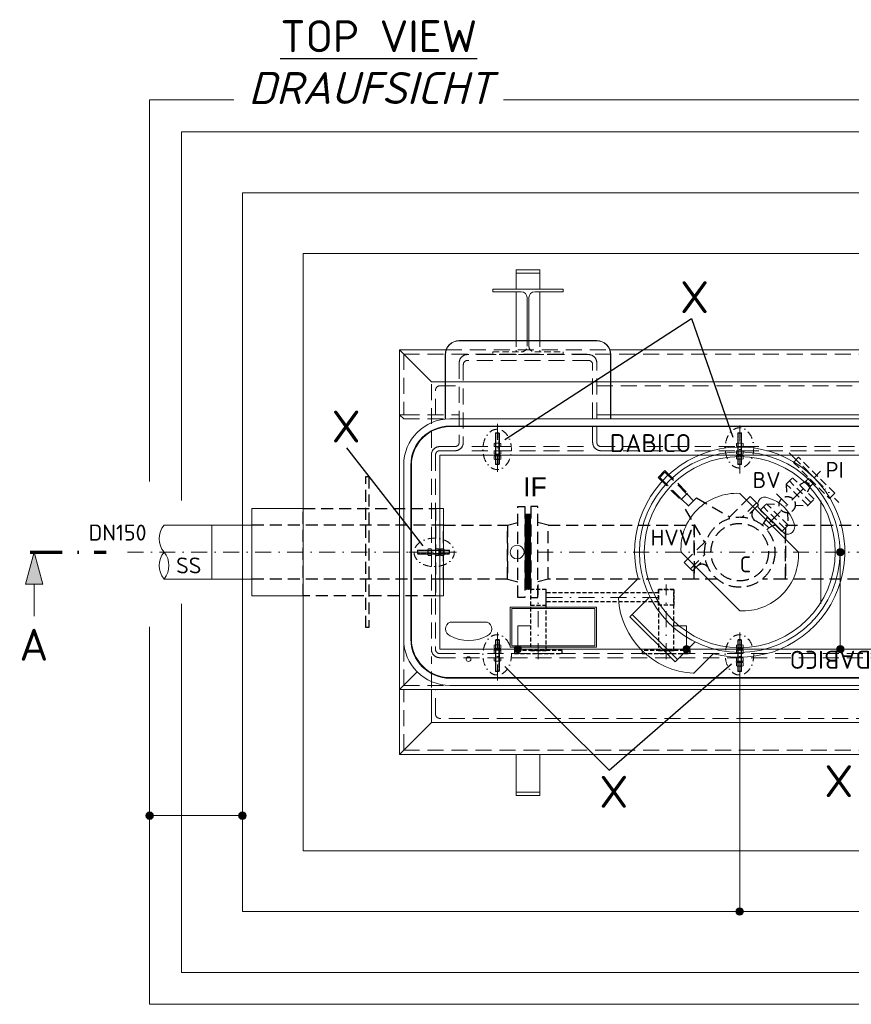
# Model space of a CAD drawing. Header units: millimetres. Extents: x -89243 to 29100, y -5468 to 8855.
# Tile 12 of 23: x 18055 to 20659, y -5080 to -1997. Entities that reach past the tile are written whole.
import ezdxf
from ezdxf.enums import TextEntityAlignment as Align

# ---------------------------------------------------------------- set-up
doc = ezdxf.new("R2010")
doc.units = ezdxf.units.MM
doc.header["$MEASUREMENT"] = 0
for name, pattern in [('HIDDEN', [0.375, 0.25, -0.125]), ('STRICHPUNKT2', [0.5, 0.25, -0.125, 0, -0.125]), ('STRICHPUNKTX2', [2, 1, -0.5, 0, -0.5]), ('VERDECKT2', [0.1875, 0.125, -0.0625])]:
    doc.linetypes.add(name, pattern=pattern)
doc.layers.add('Beschriftung', color=7, linetype='Continuous')
for name, color, linetype, lineweight in [('P------T7', 7, 'Continuous', 18), ('P-BS---Schnitt', 7, 'Continuous', 18), ('P-DERDUNG', 7, 'Continuous', 18), ('P-MS020', 7, 'Continuous', 30), ('P-MS025', 7, 'Continuous', 30), ('P-MS100', 7, 'Continuous', 35), ('P-MS250', 190, 'Continuous', 35), ('P-SSLEIX', 7, 'STRICHPUNKT2', 18), ('Verz. Bandstahl 30x3_5mm auf Putz', 1, 'GRENZE2', 18), ('Verz. Bandstahl 30x3_5mm im Beton', 5, 'GRENZE1', 18)]:
    doc.layers.add(name, color=color, linetype=linetype, lineweight=lineweight)
doc.styles.add('LBB3.5M1000', font='isocp.shx', dxfattribs={"height": 3.5})
doc.styles.get("Standard").update_dxf_attribs({"font": 'isocpeur.ttf'})
doc.linetypes.add('GRENZE1', pattern='A,6.35,-2.54,[133,ltypeshp.shx,S=2.54,R=0,X=-2.54,Y=0],-2.54,25.4', length=36.83)
doc.linetypes.add('GRENZE2', pattern='A,6.35,-2.54,[132,ltypeshp.shx,S=2.54,R=0,X=-2.54,Y=0],-2.54,25.4', length=36.83)

msp = doc.modelspace()

# ---------------------------------------------------------------- hatches: boundary and pattern name
at = {"lineweight": 5}
h = msp.add_hatch(dxfattribs=at)
h.set_pattern_fill('NET3', color=256, angle=90)
h.set_pattern_definition([(90, (17763.0534, 41454.4576), (-3.175, 2e-16), []), (150, (17763.0534, 41454.4576), (-1.5875, -2.74963066), []), (210, (17763.0534, 41454.4576), (1.5875, -2.74963066), [])])
h.paths.add_polyline_path([(19655.483, -3781.951), (19637.483, -3781.951), (19637.483, -3546.951), (19655.483, -3546.951)])
at = {"layer": 'P-BS---Schnitt', "linetype": 'Continuous', "lineweight": 18}
msp.add_hatch(color=0, dxfattribs=at).paths.add_polyline_path([(18100.509, -3664.451), (18073.714, -3764.451), (18127.304, -3764.451)])
at = {"layer": 'Verz. Bandstahl 30x3_5mm auf Putz', "lineweight": 0, "ltscale": 3}
h = msp.add_hatch(color=1, dxfattribs=at)
h.dxf.hatch_style = 1
edge = h.paths.add_edge_path()
edge.add_arc((20624.881, -3664.451), 11.607, 90, 450)
h = msp.add_hatch(color=1, dxfattribs=at)
h.dxf.hatch_style = 1
edge = h.paths.add_edge_path()
edge.add_arc((19615.354, -3968.446), 11.607, 90, 450)
h = msp.add_hatch(color=1, dxfattribs=at)
h.dxf.hatch_style = 1
edge = h.paths.add_edge_path()
edge.add_arc((20143.367, -3968.446), 11.607, 90, 450)
h = msp.add_hatch(color=1, dxfattribs=at)
h.dxf.hatch_style = 1
edge = h.paths.add_edge_path()
edge.add_arc((20624.881, -3968.382), 11.607, 90, 450)
at = {"layer": 'Verz. Bandstahl 30x3_5mm im Beton', "ltscale": 5}
h = msp.add_hatch(color=256, dxfattribs=at)
h.dxf.hatch_style = 1
edge = h.paths.add_edge_path()
edge.add_arc((18462.206, -4489.559), 11.607, 90, 450)
h = msp.add_hatch(color=256, dxfattribs=at)
h.dxf.hatch_style = 1
edge = h.paths.add_edge_path()
edge.add_arc((18752.706, -4489.559), 11.607, 90, 450)
h = msp.add_hatch(color=256, dxfattribs=at)
h.dxf.hatch_style = 1
edge = h.paths.add_edge_path()
edge.add_arc((20310.006, -4789.751), 11.607, 90, 450)

# ---------------------------------------------------------------- linework, layer by layer
at = {"linetype": 'HIDDEN', "lineweight": 0, "ltscale": 80}
for p, q in [((19610.006, -3002.151), (19610.006, -3037.451)), ((19684.006, -3002.151), (19684.006, -3037.451))]:
    msp.add_line(p, q, dxfattribs=at)
at = {"lineweight": 0}
for p, q in [((19244.706, -3031.151), (19244.706, -3234.151)), ((19244.706, -3234.151), (19257.706, -3247.151)), ((19862.506, -3234.151), (20757.506, -3234.151)), ((20564.006, -3502.501), (20564.006, -3826.401)), ((18657.483, -3580.301), (18507.483, -3580.301)), ((18782.483, -3580.301), (18657.483, -3580.301)), ((18657.483, -3580.301), (18657.483, -3748.601)), ((18657.483, -3748.601), (18507.483, -3748.601)), ((18657.483, -3748.601), (18782.483, -3748.601)), ((19244.706, -4094.751), (19300.175, -4039.282)), ((19244.706, -4297.751), (19244.706, -4094.751))]:
    msp.add_line(p, q, dxfattribs=at)
at = {"linetype": 'HIDDEN', "lineweight": 0, "ltscale": 200}
for p, q in [((19257.706, -3044.151), (21362.306, -3044.151)), ((19257.706, -3044.151), (19257.706, -3234.151)), ((19390.282, -3031.151), (19903.73, -3031.151)), ((19257.706, -3234.151), (19431.506, -3234.151)), ((19257.706, -3247.151), (19431.506, -3247.151)), ((19820.805, -3333.951), (19459.445, -3333.951)), ((19820.805, -3346.951), (19459.445, -3346.951)), ((19257.706, -4081.751), (19257.706, -3936.751)), ((19344.506, -4088.688), (19344.506, -3991.576)), ((19257.706, -4081.751), (19402.706, -4081.751)), ((19257.706, -4284.751), (19257.706, -4094.751)), ((19257.706, -4284.751), (21362.306, -4284.751))]:
    msp.add_line(p, q, dxfattribs=at)
at = {"color": 253, "lineweight": 0}
for p, q in [((20310.006, -3480.603), (20493.854, -3664.451)), ((20126.158, -3664.451), (20310.006, -3848.299)), ((19991.592, -3747.398), (19930.074, -3808.916)), ((19966.324, -3866.712), (20028.794, -3804.241)), ((20107.745, -4008.133), (19966.324, -3866.712)), ((20114.816, -4001.062), (19973.395, -3859.641)), ((20107.745, -4008.133), (20170.216, -3945.663)), ((20226.844, -3982.456), (20165.377, -4044.025))]:
    msp.add_line(p, q, dxfattribs=at)
at = {"linetype": 'VERDECKT2', "lineweight": 25, "ltscale": 300}
for p, q in [((19582.483, -3580.301), (19615.483, -3571.951)), ((19710.483, -3580.301), (19677.483, -3571.951)), ((19382.483, -3580.301), (18782.483, -3580.301)), ((19582.483, -3580.301), (19582.483, -3748.601)), ((19582.483, -3748.601), (19582.483, -3580.301)), ((19582.483, -3748.601), (19582.483, -3580.301)), ((19710.483, -3748.601), (19710.483, -3580.301)), ((19382.483, -3748.601), (18782.483, -3748.601)), ((19582.483, -3748.601), (19615.483, -3756.951))]:
    msp.add_line(p, q, dxfattribs=at)
for p, q in [((19655.483, -3546.951), (19637.483, -3546.951)), ((19710.483, -3748.601), (19677.483, -3756.951))]:
    msp.add_line(p, q)
at = {"linetype": 'VERDECKT2', "lineweight": 25, "ltscale": 100}
for p, q in [((20055.21, -3791.961), (19703.51, -3791.961)), ((20055.21, -3820.241), (19703.51, -3820.241))]:
    msp.add_line(p, q, dxfattribs=at)
at = {"lineweight": 0}
for points in [[(18562.206, -3502.501), (18562.206, -2348.651), (22057.806, -2348.651), (22057.806, -3502.501)], [(19610.006, -2840.951), (19610.006, -2790.951), (19684.006, -2790.951), (19684.006, -2840.951)], [(19610.006, -3002.151), (19610.006, -2849.451)], [(19684.006, -2849.451), (19684.006, -3002.151)], [(21229.73, -3031.151), (21375.306, -3031.151), (21275.506, -3130.951), (19344.506, -3130.951), (19244.706, -3031.151), (19390.282, -3031.151)], [(19903.73, -3031.151), (20716.282, -3031.151)], [(21362.306, -3234.151), (21375.306, -3234.151), (21375.306, -4094.751), (19244.706, -4094.751), (19244.706, -3234.151), (19257.706, -3234.151)], [(22057.806, -3826.401), (22057.806, -4980.251), (18562.206, -4980.251), (18562.206, -3826.401)], [(21275.506, -4094.751), (21275.506, -4197.951), (19344.506, -4197.951), (19344.506, -4094.751)]]:
    msp.add_lwpolyline(points, dxfattribs=at)
for points in [[(18943.206, -4599.251), (21676.806, -4599.251), (21676.806, -2729.651), (18943.206, -2729.651)], [(19684.006, -2790.951), (19610.006, -2790.951), (19610.006, -2780.951), (19684.006, -2780.951)], [(18943.183, -3527.951), (18782.483, -3527.951), (18782.483, -3800.951), (18943.183, -3800.951)], [(19357.483, -3527.951), (19382.483, -3527.951), (19382.483, -3800.951), (19357.483, -3800.951)], [(19244.706, -4297.751), (21375.306, -4297.751), (21275.506, -4197.951), (19344.506, -4197.951)], [(19684.006, -4297.751), (19610.006, -4297.751), (19610.006, -4415.951), (19684.006, -4415.951)], [(19684.006, -4415.951), (19610.006, -4415.951), (19610.006, -4425.951), (19684.006, -4425.951)]]:
    msp.add_lwpolyline(points, close=True, dxfattribs=at)
for points in [[(19644.006, -3002.151), (19644.006, -2867.451, 0.41421356), (19626.006, -2849.451), (19537.006, -2849.451), (19537.006, -2840.951), (19757.006, -2840.951), (19757.006, -2849.451), (19668.006, -2849.451, 0.41421356), (19650.006, -2867.451), (19650.006, -3002.151)], [(19906.306, -3247.151), (19906.306, -3045.951, 0.41421356), (19862.506, -3002.151), (19431.506, -3002.151, 0.41421356), (19387.706, -3045.951), (19387.706, -3247.151)], [(19905.306, -3247.151), (19905.306, -3045.951, 0.41421356), (19862.506, -3003.151), (19431.506, -3003.151, 0.41421356), (19388.706, -3045.951), (19388.706, -3247.151)]]:
    msp.add_lwpolyline(points, format="xyb", dxfattribs=at)
at = {"linetype": 'HIDDEN', "lineweight": 0, "ltscale": 80}
msp.add_lwpolyline([(19650.006, -3002.151), (19650.006, -3019.451, 0.41421356), (19668.006, -3037.451), (19757.006, -3037.451), (19757.006, -3045.951), (19537.006, -3045.951), (19537.006, -3037.451), (19626.006, -3037.451, 0.41421356), (19644.006, -3019.451), (19644.006, -3002.151)], format="xyb", dxfattribs=at)
at = {"linetype": 'HIDDEN', "lineweight": 0, "ltscale": 200}
for points in [[(21188.506, -3320.951), (21188.506, -3071.951, 0.41421356), (21162.506, -3045.951), (20783.506, -3045.951, 0.41421356), (20757.506, -3071.951), (20757.506, -3320.951, -0.41421356), (20744.506, -3333.951), (19875.506, -3333.951, -0.41421356), (19862.506, -3320.951), (19862.506, -3071.951, 0.41421356), (19836.506, -3045.951), (19457.506, -3045.951, 0.41421356), (19431.506, -3071.951), (19431.506, -3320.951, -0.41421356), (19418.506, -3333.951), (19370.506, -3333.951, 0.41421356), (19344.506, -3359.951), (19344.506, -3968.951, 0.41421356), (19370.506, -3994.951), (21249.506, -3994.951, 0.41421356), (21275.506, -3968.951), (21275.506, -3359.951, 0.41421356), (21249.506, -3333.951), (21201.506, -3333.951)], [(21175.506, -3320.951), (21175.506, -3077.336, 0.41421356), (21162.506, -3064.336), (20783.506, -3064.336, 0.41421356), (20770.506, -3077.336), (20770.506, -3320.951, -0.41421356), (20744.506, -3346.951), (19875.506, -3346.951, -0.41421356), (19849.506, -3320.951), (19849.506, -3077.336, 0.41421356), (19836.506, -3064.336), (19457.506, -3064.336, 0.41421356), (19444.506, -3077.336), (19444.506, -3320.951, -0.41421356), (19418.506, -3346.951), (19370.506, -3346.951, 0.41421356), (19357.506, -3359.951), (19357.506, -3968.951, 0.41421356), (19370.506, -3981.951), (21249.506, -3981.951, 0.41421356), (21262.506, -3968.951), (21262.506, -3359.951, 0.41421356), (21249.506, -3346.951), (21201.506, -3346.951)], [(19357.506, -3234.151), (19357.506, -3156.951, -0.41421356), (19370.506, -3143.951), (19431.506, -3143.951)], [(21262.506, -4094.751), (21262.506, -4171.951, -0.41421356), (21249.506, -4184.951), (19370.506, -4184.951, -0.41421356), (19357.506, -4171.951), (19357.506, -4094.751)]]:
    msp.add_lwpolyline(points, format="xyb", dxfattribs=at)
for points in [[(19344.506, -3338.2), (19344.506, -3130.951), (19431.506, -3130.951)], [(19862.506, -3130.951), (20757.506, -3130.951)], [(19862.506, -3143.951), (20757.506, -3143.951)]]:
    msp.add_lwpolyline(points, dxfattribs=at)
at = {"lineweight": 0}
msp.add_lwpolyline([(19257.706, -3392.151), (19257.706, -3664.451), (19257.706, -3936.751, 0.41421356), (19402.706, -4081.751), (21217.306, -4081.751, 0.41421356), (21362.306, -3936.751), (21362.306, -3664.451), (21362.306, -3392.151, 0.41421356), (21217.306, -3247.151), (19402.706, -3247.151, 0.41421356)], format="xyb", close=True, dxfattribs=at)
at = {"color": 253, "lineweight": 0}
for points in [[(19402.706, -4059.344), (21217.306, -4059.344, 0.41421356), (21339.898, -3936.751), (21339.898, -3392.151, 0.41421356), (21217.306, -3269.559), (19402.706, -3269.559, 0.41421356), (19280.113, -3392.151), (19280.113, -3936.751, 0.41421356)], [(19282.113, -3936.751, 0.41421356), (19402.706, -4057.344), (21217.306, -4057.344, 0.41421356), (21337.898, -3936.751), (21337.898, -3392.151, 0.41421356), (21217.306, -3271.559), (19402.706, -3271.559, 0.41421356), (19282.113, -3392.151)], [(20450.013, -3606.468, 0.6744186), (20480.419, -3576.063, 0.25862069), (20398.394, -3494.039, 0.6744186), (20367.989, -3524.444)], [(19403.006, -3883.344, 0.6744186), (19403.006, -3926.344, 0.25862069), (19519.006, -3926.344, 0.6744186), (19519.006, -3883.344)]]:
    msp.add_lwpolyline(points, format="xyb", close=True, dxfattribs=at)
at = {"linetype": 'VERDECKT2', "lineweight": 25, "ltscale": 300}
for points in [[(19148.833, -3900.951), (19138.833, -3900.951), (19138.833, -3427.951), (19148.833, -3427.951)], [(19357.483, -3800.951), (18943.183, -3800.951), (18943.183, -3527.951), (19357.483, -3527.951)], [(19582.483, -3748.601), (19382.483, -3748.601), (19382.483, -3580.301), (19582.483, -3580.301)], [(19710.483, -3580.301), (20166.983, -3580.301), (20166.983, -3748.601), (19710.483, -3748.601)], [(20452.983, -3580.301), (20909.483, -3580.301), (20909.483, -3748.601), (20452.983, -3748.601)]]:
    msp.add_lwpolyline(points, close=True, dxfattribs=at)
for points in [[(20167.006, -3666.03), (20167.006, -3580.301), (20168.952, -3580.301)], [(20453.006, -3588.626), (20453.006, -3748.601), (20380.849, -3748.601)], [(20415.422, -3580.301), (20421.964, -3580.301)], [(20239.162, -3748.601), (20167.006, -3748.601), (20167.006, -3718.356)]]:
    msp.add_lwpolyline(points, dxfattribs=at)
at = {"linetype": 'VERDECKT2', "lineweight": 25, "ltscale": 100}
for points in [[(19655.21, -3830.251), (19703.51, -3830.251), (19703.51, -3781.951), (19655.21, -3781.951)], [(19655.21, -3971.951), (19703.51, -3971.951), (19703.51, -3781.951), (19655.21, -3781.951)], [(20103.51, -3830.251), (20055.21, -3830.251), (20055.21, -3781.951), (20103.51, -3781.951)], [(20055.21, -3971.951), (20103.51, -3971.951), (20103.51, -3781.951), (20055.21, -3781.951)], [(19604.36, -3981.951), (19754.36, -3981.951), (19754.36, -3971.951), (19604.36, -3971.951)], [(20004.36, -3981.951), (20154.36, -3981.951), (20154.36, -3971.951), (20004.36, -3971.951)]]:
    msp.add_lwpolyline(points, close=True, dxfattribs=at)
at = {"color": 253, "lineweight": 0}
for points in [[(19591.506, -3836.344), (19861.506, -3836.344), (19861.506, -3962.344), (19591.506, -3962.344)], [(19596.506, -3841.344), (19856.506, -3841.344), (19856.506, -3957.344), (19596.506, -3957.344)]]:
    msp.add_lwpolyline(points, close=True, dxfattribs=at)
for centre, radius in [((20310.006, -3664.451), 314.04), ((20310.006, -3664.451), 299.04), ((19613.006, -3664.451), 21.5), ((19613.006, -3664.451), 21.5), ((19461.006, -3999.344), 7.5)]:
    msp.add_circle(centre, radius, dxfattribs=at)
for centre, radius, start, end in [((20310.006, -3664.451), 329.04, 255.310101, 194.60108), ((20300.594, -3655.039), 174.69, 86.911553, 183.088447), ((20319.418, -3673.863), 174.69, 266.911553, 3.088447), ((20179.055, -3794.924), 249.374, 183.216572, 266.878046)]:
    msp.add_arc(centre, radius, start, end, dxfattribs=at)
at = {"lineweight": 0}
for centre, start, end in [((18559.079, -3622.376), 140.803795, 219.196205), ((18559.079, -3706.526), 140.803795, 219.196205), ((18455.887, -3706.526), 320.803795, 39.196205)]:
    msp.add_arc(centre, 66.577, start, end, dxfattribs=at)
at = {"layer": 'P------T7', "color": 0, "linetype": 'Continuous', "lineweight": 25}
for p, q in [((19574.844, -3311.844), (20158.634, -2932.94)), ((20158.634, -2932.94), (20288.454, -3305.02)), ((19078.25, -3337.952), (19317.53, -3645.178)), ((19574.895, -4022.099), (19901.511, -4347.28)), ((19901.511, -4347.28), (20283.804, -4014.025))]:
    msp.add_line(p, q, dxfattribs=at)
at = {"layer": 'P-BS---Schnitt', "color": 0, "linetype": 'STRICHPUNKTX2', "lineweight": 70, "ltscale": 100}
msp.add_line((18088.413, -3664.451), (18325.777, -3664.451), dxfattribs=at)
at = {"layer": 'P-BS---Schnitt', "color": 0, "linetype": 'Continuous', "lineweight": 18}
msp.add_line((18100.509, -3864.451), (18100.509, -3764.451), dxfattribs=at)
msp.add_lwpolyline([(18073.714, -3764.451), (18127.304, -3764.451), (18100.509, -3664.451), (18073.714, -3764.451)], dxfattribs=at)
at = {"layer": 'P-DERDUNG', "color": 7, "ltscale": 200}
for p, q in [((19545.285, -3291.651), (19546.485, -3290.451)), ((19545.285, -3291.651), (19545.285, -3389.251)), ((19545.285, -3291.651), (19557.285, -3291.651)), ((19556.085, -3290.451), (19546.485, -3290.451)), ((19556.085, -3290.451), (19557.285, -3291.651)), ((19557.285, -3389.251), (19557.285, -3291.651)), ((20303.937, -3291.651), (20305.137, -3290.451)), ((20303.937, -3389.251), (20303.937, -3291.651)), ((20303.937, -3291.651), (20315.937, -3291.651)), ((20314.737, -3290.451), (20305.137, -3290.451)), ((20314.737, -3290.451), (20315.937, -3291.651)), ((20315.937, -3291.651), (20315.937, -3389.251)), ((19559.094, -3323.178), (19543.476, -3323.178)), ((19546.079, -3333.23), (19546.079, -3323.9)), ((19556.491, -3333.23), (19556.491, -3323.9)), ((20317.746, -3323.178), (20302.128, -3323.178)), ((20304.731, -3333.23), (20304.731, -3323.9)), ((20315.143, -3333.23), (20315.143, -3323.9)), ((19543.476, -3333.951), (19559.094, -3333.951)), ((19543.476, -3346.952), (19559.094, -3346.952)), ((19559.094, -3357.724), (19543.476, -3357.724)), ((19546.079, -3347.673), (19546.079, -3357.003)), ((19556.491, -3347.673), (19556.491, -3357.003)), ((20302.128, -3333.951), (20317.746, -3333.951)), ((20302.128, -3346.952), (20317.746, -3346.952)), ((20317.746, -3357.724), (20302.128, -3357.724)), ((20304.731, -3347.673), (20304.731, -3357.003)), ((20315.143, -3347.673), (20315.143, -3357.003)), ((19543.476, -3363.188), (19559.094, -3363.188)), ((19559.094, -3373.961), (19543.476, -3373.961)), ((19545.285, -3389.251), (19557.285, -3389.251)), ((19545.285, -3389.251), (19546.485, -3390.451)), ((19546.079, -3363.909), (19546.079, -3373.239)), ((19556.085, -3390.451), (19546.485, -3390.451)), ((19556.085, -3390.451), (19557.285, -3389.251)), ((19556.491, -3363.909), (19556.491, -3373.24)), ((20302.128, -3362.343), (20317.746, -3362.343)), ((20317.746, -3373.115), (20302.128, -3373.115)), ((20303.937, -3389.251), (20315.937, -3389.251)), ((20303.937, -3389.251), (20305.137, -3390.451)), ((20304.731, -3363.064), (20304.731, -3372.394)), ((20314.737, -3390.451), (20305.137, -3390.451)), ((20314.737, -3390.451), (20315.937, -3389.251)), ((20315.143, -3363.064), (20315.143, -3372.394)), ((19301.006, -3659.651), (19302.206, -3658.451)), ((19301.006, -3659.651), (19301.006, -3669.251)), ((19399.806, -3658.451), (19302.206, -3658.451)), ((19302.206, -3670.451), (19302.206, -3658.451)), ((19333.733, -3656.642), (19333.733, -3672.26)), ((19343.785, -3659.245), (19334.454, -3659.245)), ((19344.506, -3672.26), (19344.506, -3656.642)), ((19357.506, -3672.26), (19357.506, -3656.642)), ((19358.227, -3659.245), (19367.557, -3659.245)), ((19368.279, -3656.642), (19368.279, -3672.26)), ((19373.743, -3672.26), (19373.743, -3656.642)), ((19374.464, -3659.245), (19383.794, -3659.245)), ((19384.516, -3656.642), (19384.516, -3672.26)), ((19399.806, -3670.451), (19399.806, -3658.451)), ((19401.006, -3659.651), (19399.806, -3658.451)), ((19401.006, -3659.651), (19401.006, -3669.251)), ((19302.206, -3670.451), (19301.006, -3669.251)), ((19302.206, -3670.451), (19399.806, -3670.451)), ((19343.785, -3669.657), (19334.455, -3669.657)), ((19358.227, -3669.657), (19367.557, -3669.657)), ((19374.464, -3669.657), (19383.794, -3669.657)), ((19399.806, -3670.451), (19401.006, -3669.251)), ((19545.285, -3939.651), (19546.485, -3938.451)), ((19545.285, -4037.251), (19545.285, -3939.651)), ((19545.285, -3939.651), (19557.285, -3939.651)), ((19556.085, -3938.451), (19546.485, -3938.451)), ((19556.085, -3938.451), (19557.285, -3939.651)), ((19557.285, -3939.651), (19557.285, -4037.251)), ((20303.937, -3939.651), (20305.137, -3938.451)), ((20303.937, -4037.251), (20303.937, -3939.651)), ((20303.937, -3939.651), (20315.937, -3939.651)), ((20314.737, -3938.451), (20305.137, -3938.451)), ((20314.737, -3938.451), (20315.937, -3939.651)), ((20315.937, -3939.651), (20315.937, -4037.251)), ((19559.094, -3954.941), (19543.476, -3954.941)), ((19543.476, -3965.714), (19559.094, -3965.714)), ((19559.094, -3971.178), (19543.476, -3971.178)), ((19546.079, -3964.993), (19546.079, -3955.663)), ((19546.079, -3981.23), (19546.079, -3971.9)), ((19556.491, -3964.993), (19556.491, -3955.663)), ((19556.491, -3981.23), (19556.491, -3971.9)), ((20317.746, -3954.941), (20302.128, -3954.941)), ((20302.128, -3965.714), (20317.746, -3965.714)), ((20317.746, -3971.178), (20302.128, -3971.178)), ((20304.731, -3964.993), (20304.731, -3955.663)), ((20304.731, -3981.23), (20304.731, -3971.9)), ((20315.143, -3964.993), (20315.143, -3955.663)), ((20315.143, -3981.23), (20315.143, -3971.9)), ((19543.476, -3981.951), (19559.094, -3981.951)), ((19543.476, -3994.951), (19559.094, -3994.951)), ((19559.094, -4005.724), (19543.476, -4005.724)), ((19546.079, -3995.672), (19546.079, -4005.002)), ((19556.491, -3995.672), (19556.491, -4005.003)), ((20302.128, -3981.951), (20317.746, -3981.951)), ((20302.128, -3994.951), (20317.746, -3994.951)), ((20317.746, -4005.724), (20302.128, -4005.724)), ((20304.731, -3995.672), (20304.731, -4005.002)), ((20315.143, -3995.672), (20315.143, -4005.003)), ((19545.285, -4037.251), (19557.285, -4037.251)), ((19545.285, -4037.251), (19546.485, -4038.451)), ((19556.085, -4038.451), (19546.485, -4038.451)), ((19556.085, -4038.451), (19557.285, -4037.251)), ((20302.128, -4010.342), (20317.746, -4010.342)), ((20317.746, -4021.115), (20302.128, -4021.115)), ((20303.937, -4037.251), (20315.937, -4037.251)), ((20303.937, -4037.251), (20305.137, -4038.451)), ((20304.731, -4011.063), (20304.731, -4020.393)), ((20314.737, -4038.451), (20305.137, -4038.451)), ((20314.737, -4038.451), (20315.937, -4037.251)), ((20315.143, -4011.063), (20315.143, -4020.394))]:
    msp.add_line(p, q, dxfattribs=at)
at = {"layer": 'P-DERDUNG', "color": 7, "linetype": 'HIDDEN', "ltscale": 10}
for p, q in [((19546.485, -3389.251), (19546.485, -3290.451)), ((19556.085, -3290.451), (19556.085, -3389.251)), ((20305.137, -3291.651), (20305.137, -3390.451)), ((20314.737, -3390.451), (20314.737, -3291.651)), ((19301.006, -3659.651), (19399.806, -3659.651)), ((19399.806, -3669.251), (19301.006, -3669.251)), ((19546.485, -3939.651), (19546.485, -4038.451)), ((19556.085, -4038.451), (19556.085, -3939.651)), ((20305.137, -3939.651), (20305.137, -4038.451)), ((20314.737, -4038.451), (20314.737, -3939.651))]:
    msp.add_line(p, q, dxfattribs=at)
at = {"layer": 'P-DERDUNG', "color": 7, "ltscale": 200}
for points in [[(19540.873, -3323.9), (19540.873, -3333.23)], [(19561.697, -3333.23), (19561.697, -3323.9)], [(20299.524, -3323.9), (20299.524, -3333.23)], [(20320.349, -3333.23), (20320.349, -3323.9)], [(19540.873, -3357.003), (19540.873, -3347.673)], [(19561.697, -3347.673), (19561.697, -3357.003)], [(20299.524, -3357.003), (20299.524, -3347.673)], [(20320.349, -3347.673), (20320.349, -3357.003)], [(19540.873, -3373.24), (19540.873, -3363.909)], [(19561.697, -3363.909), (19561.697, -3373.24)], [(20299.524, -3372.394), (20299.524, -3363.064)], [(20320.349, -3363.064), (20320.349, -3372.394)], [(19343.785, -3654.039), (19334.454, -3654.039)], [(19358.227, -3654.039), (19367.557, -3654.039)], [(19374.464, -3654.039), (19383.794, -3654.039)], [(19334.454, -3674.863), (19343.785, -3674.863)], [(19367.557, -3674.863), (19358.227, -3674.863)], [(19383.794, -3674.863), (19374.464, -3674.863)], [(19540.873, -3955.663), (19540.873, -3964.993)], [(19540.873, -3971.9), (19540.873, -3981.23)], [(19561.697, -3964.993), (19561.697, -3955.663)], [(19561.697, -3981.23), (19561.697, -3971.9)], [(20299.524, -3955.663), (20299.524, -3964.993)], [(20299.524, -3971.9), (20299.524, -3981.23)], [(20320.349, -3964.993), (20320.349, -3955.663)], [(20320.349, -3981.23), (20320.349, -3971.9)], [(19540.873, -4005.003), (19540.873, -3995.672)], [(19561.697, -3995.672), (19561.697, -4005.003)], [(20299.524, -4005.003), (20299.524, -3995.672)], [(20320.349, -3995.672), (20320.349, -4005.003)], [(20299.524, -4020.394), (20299.524, -4011.063)], [(20320.349, -4011.063), (20320.349, -4020.394)]]:
    msp.add_lwpolyline(points, dxfattribs=at)
for centre, radius, start, end in [((19543.476, -3328.236), 5.057, 59.02009, 120.9799), ((19551.285, -3342.324), 19.146, 74.22175, 105.7782), ((19559.094, -3328.236), 5.057, 59.02008, 120.9799), ((20302.128, -3328.236), 5.057, 59.02009, 120.9799), ((20309.937, -3342.324), 19.146, 74.22175, 105.7782), ((20317.746, -3328.236), 5.057, 59.02008, 120.9799), ((19543.476, -3328.894), 5.057, 239.0201, 300.9799), ((19543.476, -3352.008), 5.057, 59.0201, 120.9799), ((19543.476, -3352.667), 5.057, 239.0201, 300.97991), ((19551.285, -3314.806), 19.146, 254.2218, 285.7783), ((19551.285, -3366.097), 19.146, 74.2217, 105.7782), ((19551.285, -3338.578), 19.146, 254.2218, 285.77825), ((19559.094, -3328.894), 5.057, 239.0201, 300.9799), ((19559.094, -3352.008), 5.057, 59.0201, 120.9799), ((19559.094, -3352.667), 5.057, 239.0201, 300.97992), ((20302.128, -3328.894), 5.057, 239.0201, 300.9799), ((20302.128, -3352.008), 5.057, 59.0201, 120.9799), ((20302.128, -3352.667), 5.057, 239.0201, 300.97991), ((20309.937, -3314.806), 19.146, 254.2218, 285.7783), ((20309.937, -3366.097), 19.146, 74.2217, 105.7782), ((20309.937, -3338.578), 19.146, 254.2218, 285.77825), ((20317.746, -3328.894), 5.057, 239.0201, 300.9799), ((20317.746, -3352.008), 5.057, 59.0201, 120.9799), ((20317.746, -3352.667), 5.057, 239.0201, 300.97992), ((19543.476, -3368.245), 5.057, 59.0201, 120.9799), ((19543.476, -3368.904), 5.057, 239.0201, 300.97991), ((19551.285, -3382.334), 19.146, 74.2217, 105.7782), ((19551.285, -3354.815), 19.146, 254.2218, 285.77825), ((19559.094, -3368.245), 5.057, 59.0201, 120.9799), ((19559.094, -3368.904), 5.057, 239.0201, 300.97992), ((20302.128, -3367.4), 5.057, 59.0201, 120.9799), ((20302.128, -3368.058), 5.057, 239.0201, 300.97991), ((20309.937, -3381.488), 19.146, 74.2217, 105.7782), ((20309.937, -3353.969), 19.146, 254.2218, 285.77825), ((20317.746, -3367.4), 5.057, 59.0201, 120.9799), ((20317.746, -3368.058), 5.057, 239.0201, 300.97992), ((19338.79, -3656.642), 5.057, 149.02008, 210.9799), ((19352.879, -3664.451), 19.146, 164.22175, 195.7782), ((19339.449, -3656.642), 5.057, 329.0201, 30.9799), ((19325.36, -3664.451), 19.146, 344.2218, 15.7783), ((19362.563, -3656.642), 5.057, 149.0201, 210.9799), ((19376.652, -3664.451), 19.146, 164.2217, 195.7782), ((19363.222, -3656.642), 5.057, 329.0201, 30.97992), ((19349.133, -3664.451), 19.146, 344.2218, 15.77825), ((19378.8, -3656.642), 5.057, 149.0201, 210.9799), ((19392.889, -3664.451), 19.146, 164.2217, 195.7782), ((19379.458, -3656.642), 5.057, 329.0201, 30.97992), ((19365.37, -3664.451), 19.146, 344.2218, 15.77825), ((19338.79, -3672.26), 5.057, 149.02009, 210.9799), ((19339.449, -3672.26), 5.057, 329.0201, 30.9799), ((19362.563, -3672.26), 5.057, 149.0201, 210.9799), ((19363.222, -3672.26), 5.057, 329.0201, 30.97991), ((19378.8, -3672.26), 5.057, 149.0201, 210.9799), ((19379.458, -3672.26), 5.057, 329.0201, 30.97991), ((19543.476, -3959.999), 5.057, 59.02009, 120.9799), ((19543.476, -3960.657), 5.057, 239.0201, 300.9799), ((19543.476, -3976.235), 5.057, 59.02009, 120.9799), ((19551.285, -3974.087), 19.146, 74.22175, 105.7782), ((19551.285, -3946.568), 19.146, 254.2218, 285.7783), ((19551.285, -3990.324), 19.146, 74.22175, 105.7782), ((19559.094, -3959.999), 5.057, 59.02008, 120.9799), ((19559.094, -3960.657), 5.057, 239.0201, 300.9799), ((19559.094, -3976.235), 5.057, 59.02008, 120.9799), ((20302.128, -3959.999), 5.057, 59.02009, 120.9799), ((20302.128, -3960.657), 5.057, 239.0201, 300.9799), ((20302.128, -3976.235), 5.057, 59.02009, 120.9799), ((20309.937, -3974.087), 19.146, 74.22175, 105.7782), ((20309.937, -3946.568), 19.146, 254.2218, 285.7783), ((20309.937, -3990.324), 19.146, 74.22175, 105.7782), ((20317.746, -3959.999), 5.057, 59.02008, 120.9799), ((20317.746, -3960.657), 5.057, 239.0201, 300.9799), ((20317.746, -3976.235), 5.057, 59.02008, 120.9799), ((19543.476, -3976.894), 5.057, 239.0201, 300.9799), ((19543.476, -4000.008), 5.057, 59.0201, 120.9799), ((19543.476, -4000.667), 5.057, 239.0201, 300.97991), ((19551.285, -3962.805), 19.146, 254.2218, 285.7783), ((19551.285, -4014.097), 19.146, 74.2217, 105.7782), ((19551.285, -3986.578), 19.146, 254.2218, 285.77825), ((19559.094, -3976.894), 5.057, 239.0201, 300.9799), ((19559.094, -4000.008), 5.057, 59.0201, 120.9799), ((19559.094, -4000.667), 5.057, 239.0201, 300.97992), ((20302.128, -3976.894), 5.057, 239.0201, 300.9799), ((20302.128, -4000.008), 5.057, 59.0201, 120.9799), ((20302.128, -4000.667), 5.057, 239.0201, 300.97991), ((20309.937, -3962.805), 19.146, 254.2218, 285.7783), ((20309.937, -4014.097), 19.146, 74.2217, 105.7782), ((20309.937, -3986.578), 19.146, 254.2218, 285.77825), ((20317.746, -3976.894), 5.057, 239.0201, 300.9799), ((20317.746, -4000.008), 5.057, 59.0201, 120.9799), ((20317.746, -4000.667), 5.057, 239.0201, 300.97992), ((20302.128, -4015.399), 5.057, 59.0201, 120.9799), ((20302.128, -4016.058), 5.057, 239.0201, 300.97991), ((20309.937, -4029.488), 19.146, 74.2217, 105.7782), ((20309.937, -4001.969), 19.146, 254.2218, 285.77825), ((20317.746, -4015.399), 5.057, 59.0201, 120.9799), ((20317.746, -4016.058), 5.057, 239.0201, 300.97992)]:
    msp.add_arc(centre, radius, start, end, dxfattribs=at)
at = {"layer": 'P-MS025', "color": 0, "linetype": 'STRICHPUNKT2', "lineweight": 18, "ltscale": 200}
for p, q in [((20465.242, -3353.651), (20620.806, -3509.215)), ((20402.251, -3572.206), (20563.304, -3411.153)), ((20507.209, -3395.618), (20578.839, -3467.248)), ((20425.031, -3482.251), (20492.206, -3549.426))]:
    msp.add_line(p, q, dxfattribs=at)
at = {"layer": 'P-MS025', "color": 0, "linetype": 'VERDECKT2', "lineweight": 25, "ltscale": 200}
for p, q in [((20455.79, -3451.492), (20475.589, -3431.693)), ((20522.965, -3518.667), (20455.79, -3451.492)), ((20455.79, -3451.492), (20457.499, -3490.384)), ((20532.864, -3508.768), (20465.689, -3441.593)), ((20542.764, -3498.868), (20475.589, -3431.693)), ((20516.495, -3442.901), (20497.667, -3453.771)), ((20515.695, -3443.701), (20527.024, -3432.372)), ((20531.556, -3457.962), (20516.495, -3442.901)), ((20530.756, -3458.762), (20542.085, -3447.433)), ((20531.556, -3457.962), (20520.686, -3476.79)), ((20374.473, -3532.809), (20394.271, -3513.011)), ((20461.446, -3580.186), (20394.271, -3513.011)), ((20394.271, -3513.011), (20433.163, -3514.72)), ((20522.965, -3518.667), (20542.764, -3498.868)), ((20441.648, -3599.985), (20374.473, -3532.809)), ((20451.547, -3590.085), (20384.372, -3522.91)), ((20459.737, -3541.294), (20461.446, -3580.186)), ((20484.073, -3516.958), (20522.965, -3518.667)), ((20379.891, -3579.504), (20385.68, -3573.716)), ((20385.68, -3573.716), (20396.551, -3554.887)), ((20385.68, -3573.716), (20400.741, -3588.777)), ((20394.953, -3594.566), (20400.741, -3588.777)), ((20400.741, -3588.777), (20419.57, -3577.907)), ((20441.648, -3599.985), (20461.446, -3580.186))]:
    msp.add_line(p, q, dxfattribs=at)
msp.add_lwpolyline([(20494.222, -3367.098), (20477.986, -3383.334), (20591.13, -3496.479), (20607.366, -3480.243)], close=True, dxfattribs=at)
msp.add_circle((20458.618, -3515.839), 25.48, dxfattribs=at)
at = {"layer": 'P-MS250', "color": 0, "linetype": 'VERDECKT2', "lineweight": 25, "ltscale": 300}
for p, q in [((20075.933, -3409.206), (20054.72, -3430.419)), ((20075.933, -3414.156), (20059.67, -3430.419)), ((20075.933, -3409.206), (20146.644, -3479.917)), ((20075.933, -3414.156), (20144.169, -3482.392)), ((20054.72, -3430.419), (20125.431, -3501.13)), ((20059.67, -3430.419), (20127.905, -3498.655)), ((20146.644, -3479.917), (20125.431, -3501.13)), ((20165.382, -3503.605), (20144.169, -3482.392)), ((20149.119, -3519.868), (20127.905, -3498.655)), ((20174.928, -3494.059), (20139.573, -3529.414)), ((20174.928, -3494.059), (20278.931, -3554.105)), ((20342.512, -3490.523), (20271.699, -3561.337)), ((20362.311, -3510.322), (20317.899, -3554.735)), ((20368.675, -3516.686), (20342.512, -3490.523)), ((20139.573, -3529.414), (20199.619, -3633.417)), ((20368.675, -3516.686), (20329.219, -3556.142)), ((20136.037, -3696.998), (20206.891, -3626.144)), ((20136.037, -3696.998), (20162.2, -3723.161)), ((20155.836, -3716.797), (20200.289, -3672.344)), ((20162.2, -3723.161), (20201.697, -3683.665))]:
    msp.add_line(p, q, dxfattribs=at)
msp.add_lwpolyline([(20164.279, -3502.501), (20166.486, -3502.501)], dxfattribs=at)
for radius in [110, 90]:
    msp.add_circle((20310.006, -3664.451), radius, dxfattribs=at)
for centre, start, end in [((20369.736, -3546.738), 135, 243.095758), ((20192.293, -3724.181), 26.904242, 135)]:
    msp.add_arc(centre, 22, start, end, dxfattribs=at)
at = {"layer": 'P-SSLEIX', "color": 7, "linetype": 'STRICHPUNKT2', "ltscale": 200}
for p, q in [((19551.285, -3262.988), (19551.285, -3417.31)), ((20309.937, -3417.914), (20309.937, -3263.592)), ((18392.599, -3664.451), (19398.407, -3664.451)), ((19273.543, -3664.451), (19427.865, -3664.451)), ((19676.072, -3664.451), (20943.94, -3664.451)), ((19679.36, -3999.578), (19679.36, -3765.526)), ((20079.36, -3999.578), (20079.36, -3765.526)), ((20055.21, -3806.101), (19703.51, -3806.101)), ((19551.285, -4065.914), (19551.285, -3911.592)), ((20309.937, -4065.914), (20309.937, -3911.592))]:
    msp.add_line(p, q, dxfattribs=at)
at = {"layer": 'P-SSLEIX', "color": 7, "linetype": 'STRICHPUNKT2', "ltscale": 100, "extrusion": (0, 0, -1)}
for centre, major_axis in [((19550.449, -3342.766), (0, 63.003)), ((19353.32, -3665.287), (-63.003, 0))]:
    msp.add_ellipse(centre, major_axis=major_axis, ratio=0.7079223, dxfattribs=at)
at = {"layer": 'P-SSLEIX', "color": 7, "linetype": 'STRICHPUNKT2', "ltscale": 100}
for centre in [(20309.17, -3338.137), (19550.449, -3986.137), (20309.17, -3986.137)]:
    msp.add_ellipse(centre, major_axis=(0, -63.003), ratio=0.7079223, dxfattribs=at)
at = {"layer": 'Verz. Bandstahl 30x3_5mm auf Putz', "color": 1, "lineweight": 0, "ltscale": 3}
for p, q in [((20624.881, -3968.382), (20624.881, -3664.451)), ((19615.354, -3968.446), (19615.354, -3895.365)), ((19615.354, -3895.365), (19655.21, -3895.365)), ((20143.367, -3895.365), (20103.51, -3895.365)), ((20143.367, -3968.446), (20143.367, -3895.365))]:
    msp.add_line(p, q, dxfattribs=at)
at = {"layer": 'Verz. Bandstahl 30x3_5mm auf Putz', "lineweight": 0}
msp.add_line((19551.216, -3965.714), (19551.216, -3971.178), dxfattribs=at)
at = {"layer": 'Verz. Bandstahl 30x3_5mm auf Putz', "color": 1, "lineweight": 0, "ltscale": 3}
msp.add_lwpolyline([(21249.001, -3360.456), (19371.011, -3360.456), (19371.011, -3968.446), (21249.001, -3968.446)], close=True, dxfattribs=at)
at = {"layer": 'Verz. Bandstahl 30x3_5mm auf Putz', "color": 1, "linetype": 'Continuous', "lineweight": 0, "ltscale": 3}
for centre in [(20624.881, -3664.451), (19615.354, -3968.446), (20143.367, -3968.446), (20624.881, -3968.382)]:
    msp.add_circle(centre, 11.607, dxfattribs=at)
at = {"layer": 'Verz. Bandstahl 30x3_5mm im Beton', "lineweight": 0}
msp.add_line((20297.892, -4008.328), (20322.12, -4008.328), dxfattribs=at)
at = {"layer": 'Verz. Bandstahl 30x3_5mm im Beton', "ltscale": 5}
for p, q in [((20310.006, -4789.751), (20310.006, -4008.328)), ((18462.206, -4489.559), (18752.706, -4489.559))]:
    msp.add_line(p, q, dxfattribs=at)
for points in [[(18462.206, -3442.796), (18462.206, -2248.651), (18725.407, -2248.651)], [(19570.759, -2248.651), (22157.806, -2248.651), (22157.806, -3442.796)], [(22157.806, -3898.867), (22157.806, -5080.251), (18462.206, -5080.251), (18462.206, -3898.867)]]:
    msp.add_lwpolyline(points, dxfattribs=at)
msp.add_lwpolyline([(18752.706, -2539.151), (21867.306, -2539.151), (21867.306, -4789.751), (18752.706, -4789.751)], close=True, dxfattribs=at)
for centre in [(18462.206, -4489.559), (18752.706, -4489.559), (20310.006, -4789.751)]:
    msp.add_circle(centre, 11.607, dxfattribs=at)

# ---------------------------------------------------------------- texts
at = {"lineweight": 0}
msp.add_text('DN150', height=50, dxfattribs=at).set_placement((18270.728, -3628.32))
at = {"color": 1, "lineweight": 0, "insert": (19903.214, -3294.958), "char_height": 56.42092, "attachment_point": 1}
msp.add_mtext_dynamic_manual_height_columns('{\\C253;DABICO}', width=156.46452, gutter_width=12.5, heights=[0], dxfattribs=at)
at = {"color": 253, "lineweight": 0, "insert": (20721.038, -4029.731), "char_height": 56.4209, "attachment_point": 1, "rotation": 180}
msp.add_mtext_dynamic_manual_height_columns('DABICO', width=156.46452, gutter_width=12.5, heights=[0], dxfattribs=at)
at = {"layer": 'P------T7', "color": 0, "linetype": 'Continuous', "lineweight": 25}
msp.add_text('A', height=100, dxfattribs=at).set_placement((18054.792, -3954.357), align=Align.MIDDLE_LEFT)
at = {"layer": 'P------T7', "color": 0, "linetype": 'Continuous', "lineweight": 25, "char_height": 100, "attachment_point": 7}
for s, insert in [('{\\LTOP VIEW}', (18871.463, -2099.136)), ('{\\fISOCPEUR|b0|i1|c0|p34;DRAUFSICHT}', (18771.679, -2261.454))]:
    msp.add_mtext(s, dxfattribs=dict(at, insert=insert))
at = {"layer": 'P------T7', "color": 0, "char_height": 100, "attachment_point": 1}
for insert in [(20123.384, -2816.224), (19032.396, -3221.235), (20575.134, -4331.602), (19870.629, -4364.685)]:
    msp.add_mtext('X', dxfattribs=dict(at, insert=insert))
at = {"layer": 'P-MS020', "color": 0}
msp.add_text('PI', height=50, dxfattribs=at).set_placement((20578.452, -3431.974))
at = {"layer": 'P-MS020'}
msp.add_text('SS', height=50, dxfattribs=at).set_placement((18545.262, -3731.209))
at = {"layer": 'P-MS100', "color": 0}
for s, p in [('BV', (20350.303, -3463.686)), ('C', (20309.836, -3727.734))]:
    msp.add_text(s, height=50, dxfattribs=at).set_placement(p)
at = {"layer": 'P-MS100'}
msp.add_text('HVV', height=50, dxfattribs=at).set_placement((20030.503, -3643.943))

# ---------------------------------------------------------------- next in the draw order: texts
at = {"layer": 'Beschriftung', "color": 0, "insert": (19631.578, -3429.794), "char_height": 60, "width": 111.95845, "attachment_point": 1, "style": 'LBB3.5M1000', "bg_fill": 2}
msp.add_mtext('{\\fArial|b0|i0|c0|p34;\\C256;IF}', dxfattribs=at)

# ---------------------------------------------------------------- next in the draw order: linework, layer by layer
at = {"linetype": 'VERDECKT2', "lineweight": 25, "ltscale": 300}
for points in [[(19615.483, -3806.951), (19615.483, -3521.951), (19637.483, -3521.951), (19637.483, -3806.951)], [(19677.483, -3806.951), (19677.483, -3521.951), (19655.483, -3521.951), (19655.483, -3806.951)]]:
    msp.add_lwpolyline(points, close=True, dxfattribs=at)

doc.saveas('drawing.dxf')
